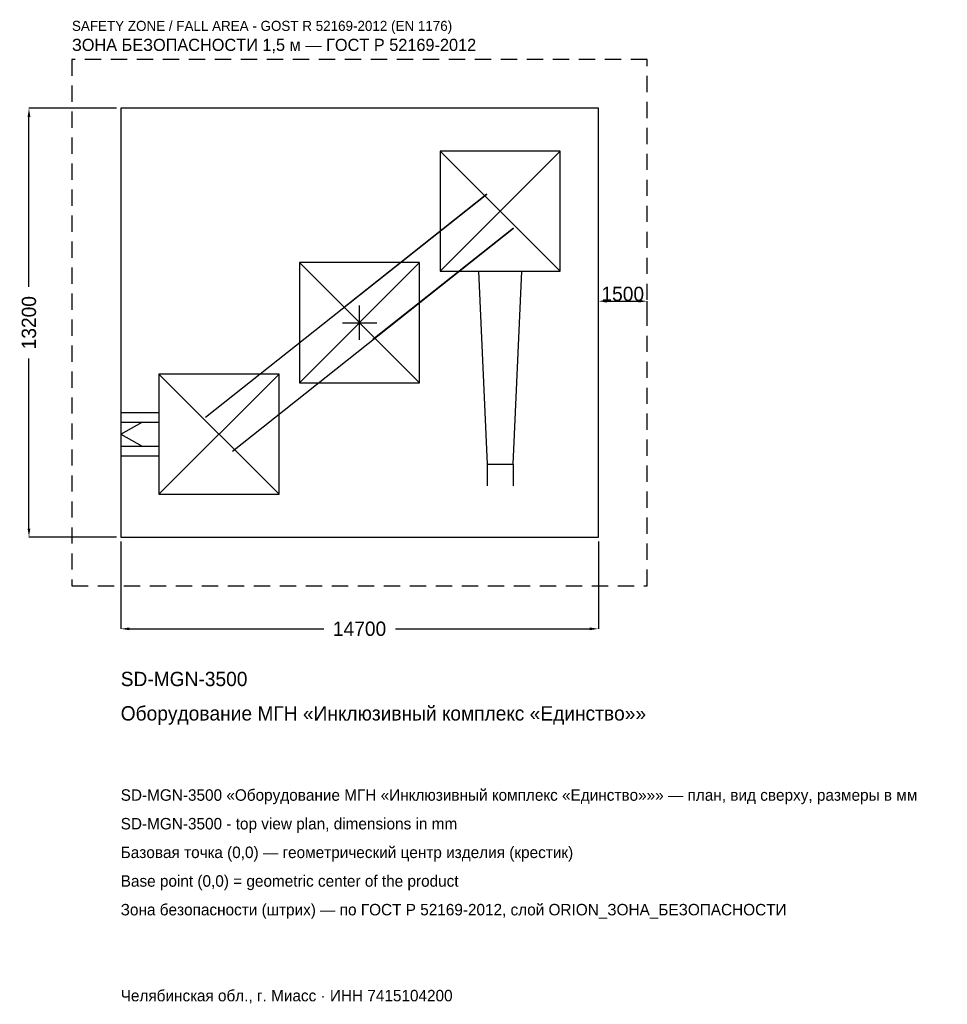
# Model space of a CAD drawing. Header units: metres. Extents: x -10458 to 18088, y -20980 to 9326.
import ezdxf

# ---------------------------------------------------------------- set-up
doc = ezdxf.new("R2010")
doc.units = ezdxf.units.M
doc.linetypes.add('DASHED', pattern=[800, 500, -300])
for name, color, linetype in [('ORION_ДАННЫЕ', 3, 'Continuous'), ('ORION_ЗОНА_БЕЗОПАСНОСТИ', 1, 'Continuous'), ('ORION_КОНТУР', 7, 'Continuous'), ('ORION_РАЗМЕРЫ', 8, 'Continuous')]:
    doc.layers.add(name, color=color, linetype=linetype)
doc.dimstyles.new('ORION', dxfattribs={"dimtxt": 441, "dimasz": 264.6, "dimexe": 1.25, "dimexo": 132.3, "dimtad": 1, "dimdec": 0, "dimcen": 2.5, "dimazin": 3, "dimtfac": 1, "dimtmove": 0, "dimatfit": 3, "dimarcsym": 0})

# ---------------------------------------------------------------- blocks, each defined once
blk = doc.blocks.new('_CLOSEDFILLED')
at = {"color": 0, "linetype": 'BYBLOCK'}
blk.add_solid([(-1, 0.16), (0, 0), (-1, -0.16)], dxfattribs=at)
blk = doc.blocks.new('*D1')
for p, q in [((-7350, -6732.3), (-7350, -9423)), ((7350, -6732.3), (7350, -9423)), ((-7085.4, -9423), (-1102.5, -9423)), ((1102.5, -9423), (7085.4, -9423))]:
    blk.add_line(p, q)
at = {"layer": 'Defpoints'}
for p in [(-7350, -6600), (7350, -6600), (-7350, -9423)]:
    blk.add_point(p, dxfattribs=at)
at = {"layer": 'ORION_РАЗМЕРЫ', "xscale": 264.59999999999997, "yscale": 264.59999999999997, "rotation": 180}
blk.add_blockref('_CLOSEDFILLED', (-7350, -9423), dxfattribs=at)
at = {"layer": 'ORION_РАЗМЕРЫ', "xscale": 264.59999999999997, "yscale": 264.59999999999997}
blk.add_blockref('_CLOSEDFILLED', (7350, -9423), dxfattribs=at)
at = {"layer": 'ORION_РАЗМЕРЫ', "insert": (0, -9423), "char_height": 441, "attachment_point": 5}
blk.add_mtext('14700', dxfattribs=at)
blk = doc.blocks.new('*D2')
for p, q in [((-7482.3, 6600), (-10173, 6600)), ((-10173, 1102.5), (-10173, 6335.4)), ((-10173, -6335.4), (-10173, -1102.5)), ((-7482.3, -6600), (-10173, -6600))]:
    blk.add_line(p, q)
at = {"layer": 'Defpoints'}
for p in [(-7350, 6600), (-10173, -6600), (-7350, -6600)]:
    blk.add_point(p, dxfattribs=at)
at = {"layer": 'ORION_РАЗМЕРЫ', "xscale": 264.59999999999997, "yscale": 264.59999999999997}
for p, rotation in [((-10173, 6600), 90), ((-10173, -6600), 270)]:
    blk.add_blockref('_CLOSEDFILLED', p, dxfattribs=dict(at, rotation=rotation))
at = {"layer": 'ORION_РАЗМЕРЫ', "insert": (-10173, 0), "char_height": 441, "attachment_point": 5, "rotation": 90}
blk.add_mtext('13200', dxfattribs=at)
blk = doc.blocks.new('ОРИОН SD-MGN-3500 Оборудование МГН Инклюзивный комплекс Единство')
at = {"layer": 'ORION_ЗОНА_БЕЗОПАСНОСТИ', "linetype": 'DASHED'}
blk.add_lwpolyline([(-8850, -8100), (8850, -8100), (8850, 8100), (-8850, 8100)], close=True, dxfattribs=at)
at = {"layer": 'ORION_КОНТУР'}
for p, q in [((2478, 1584), (6174, 5280)), ((2478, 5280), (6174, 1584)), ((-4739.5, -2910.8), (3912.5, 3953.2)), ((3912.5, 3953.2), (-413.5, 521.2)), ((-3912.5, -3953.2), (4739.5, 2910.8)), ((4739.5, 2910.8), (413.5, -521.2)), ((-1848, -1848), (1848, 1848)), ((-1848, 1848), (1848, -1848)), ((-6174, -5280), (-2478, -1584)), ((-6174, -1584), (-2478, -5280)), ((-7350, -2766.7), (-6174, -2766.7)), ((-7350, -3066.1), (-6174, -3066.1)), ((-7350, -3432), (-6684.7, -3066.1)), ((-7350, -3432), (-6684.7, -3797.9)), ((-7350, -3797.9), (-6174, -3797.9)), ((-7350, -4097.3), (-6174, -4097.3)), ((3926.8, -4356), (3926.8, -5021.3)), ((4725.2, -4356), (4725.2, -5021.3))]:
    blk.add_line(p, q, dxfattribs=at)
for points in [[(-7350, -6600), (7350, -6600), (7350, 6600), (-7350, 6600)], [(2478, 1584), (6174, 1584), (6174, 5280), (2478, 5280)], [(-1848, -1848), (1848, -1848), (1848, 1848), (-1848, 1848)], [(-6174, -5280), (-2478, -5280), (-2478, -1584), (-6174, -1584)]]:
    blk.add_lwpolyline(points, close=True, dxfattribs=at)
blk.add_lwpolyline([(3660.7, 1584), (3926.8, -4356), (4725.2, -4356), (4991.3, 1584)], dxfattribs=at)
at = {"layer": 'ORION_РАЗМЕРЫ'}
for p, q in [((0, -528), (0, 528)), ((-528, 0), (528, 0))]:
    blk.add_line(p, q, dxfattribs=at)
at = {"layer": 'ORION_ДАННЫЕ'}
for tag, p in [('АРТИКУЛ', (-7350, -11187)), ('НАИМЕНОВАНИЕ', (-7350, -12245.4))]:
    blk.add_attdef(tag, p, '', height=441, dxfattribs=at)
at = {"layer": 'ORION_ДАННЫЕ', "flags": 1}
for tag, p in [('ПРОИЗВОДИТЕЛЬ', (-7350, -13303.8)), ('ТЕЛЕФОН', (-7350, -14362.2)), ('САЙТ', (-7350, -16479)), ('АДРЕС', (-7350, -17537.4)), ('РЕКВИЗИТЫ', (-7350, -18595.8)), ('ГАБАРИТЫ', (-7350, -19654.2)), ('ЗОНА_БЕЗОПАСНОСТИ', (-7350, -20712.6))]:
    blk.add_attdef(tag, p, '', height=441, dxfattribs=at)
at = {"layer": 'ORION_ЗОНА_БЕЗОПАСНОСТИ', "color": 1}
for s, height, p in [('SAFETY ZONE / FALL AREA - GOST R 52169-2012 (EN 1176)', 308.7, (-8850, 8982)), ('ЗОНА БЕЗОПАСНОСТИ 1,5 м — ГОСТ Р 52169-2012', 374.85, (-8850, 8364.6))]:
    blk.add_text(s, height=height, dxfattribs=at).set_placement(p)
at = {"layer": 'ORION_РАЗМЕРЫ'}
dim = blk.add_linear_dim(base=(-10173, -6600), p1=(-7350, -6600), p2=(-7350, 6600), angle=90, dimstyle='ORION', dxfattribs=at)
dim.commit()
dim.dimension.update_dxf_attribs({"geometry": '*D2', "text_midpoint": (-10173, 0)})
blk.add_linear_dim(base=(7350, 661.5), p1=(7350, 0), p2=(8850, 0), dimstyle='ORION', dxfattribs=at).render()
dim = blk.add_linear_dim(base=(-7350, -9423), p1=(-7350, -6600), p2=(7350, -6600), dimstyle='ORION', dxfattribs=at)
dim.commit()
dim.dimension.update_dxf_attribs({"geometry": '*D1', "text_midpoint": (0, -9423)})

msp = doc.modelspace()

# ---------------------------------------------------------------- block references
msp.add_blockref('ОРИОН SD-MGN-3500 Оборудование МГН Инклюзивный комплекс Единство', (0, 0)).add_auto_attribs({'АРТИКУЛ': 'SD-MGN-3500', 'НАИМЕНОВАНИЕ': 'Оборудование МГН «Инклюзивный комплекс «Единство»»'})

# ---------------------------------------------------------------- texts
at = {"layer": 'ORION_ДАННЫЕ', "color": 3}
for s, p in [('SD-MGN-3500 «Оборудование МГН «Инклюзивный комплекс «Единство»»» — план, вид сверху, размеры в мм', (-7350, -14715)), ('SD-MGN-3500 - top view plan, dimensions in mm', (-7350, -15597)), ('Челябинская обл., г. Миасс · ИНН 7415104200', (-7350, -20889))]:
    msp.add_text(s, height=352.8, dxfattribs=at).set_placement(p)
at = {"layer": 'ORION_ДАННЫЕ', "color": 7}
for s, p in [('Базовая точка (0,0) — геометрический центр изделия (крестик)', (-7350, -16479)), ('Base point (0,0) = geometric center of the product', (-7350, -17361))]:
    msp.add_text(s, height=352.8, dxfattribs=at).set_placement(p)
at = {"layer": 'ORION_ДАННЫЕ', "color": 1}
msp.add_text('Зона безопасности (штрих) — по ГОСТ Р 52169-2012, слой ORION_ЗОНА_БЕЗОПАСНОСТИ', height=352.8, dxfattribs=at).set_placement((-7350, -18243))

doc.saveas('drawing.dxf')
